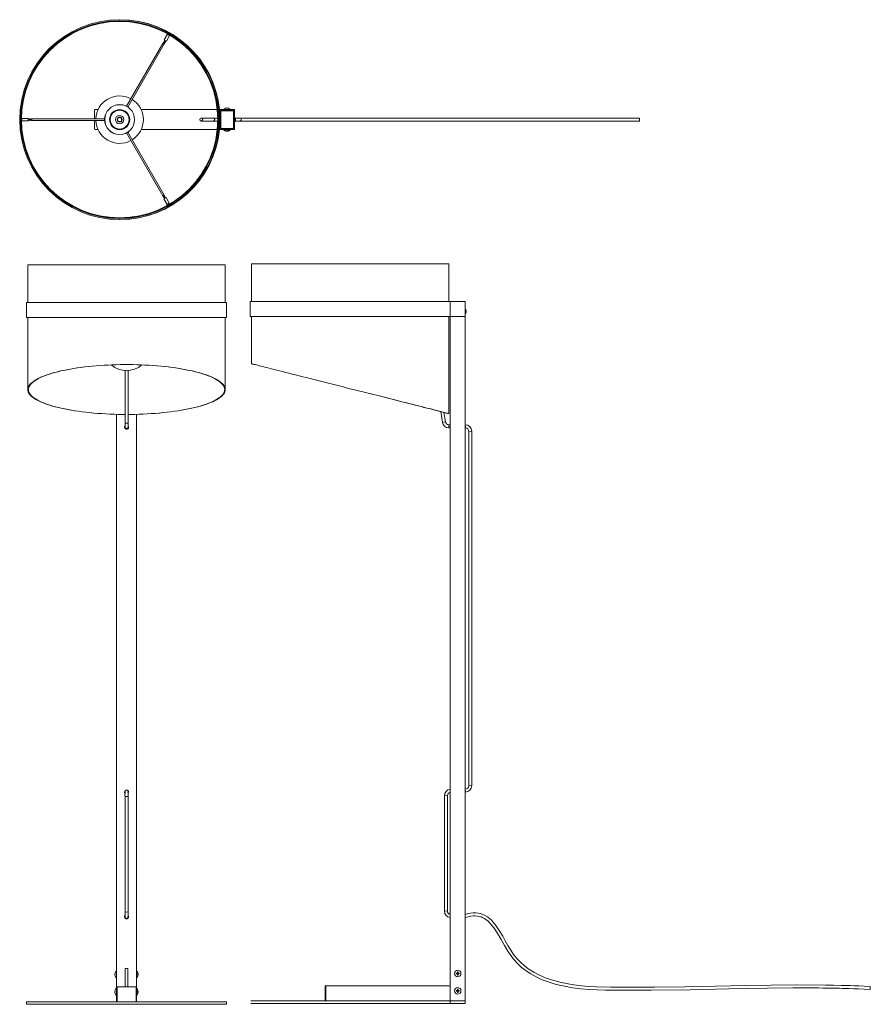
# Model space of a CAD drawing. Header units: millimetres. Extents: x -219 to 1483, y -1342 to 629.
import ezdxf

# ---------------------------------------------------------------- set-up
doc = ezdxf.new("R2010")
doc.units = ezdxf.units.MM

msp = doc.modelspace()

# ---------------------------------------------------------------- linework, layer by layer
at = {"color": 7, "linetype": 'Continuous', "lineweight": 15}
for p, q in [((76.7, 599.7), (70.2, 588.4)), ((74.5, 585.9), (81, 597.2)), ((81, 597.2), (76.7, 599.7)), ((77.9, 599.9), (77.5, 599.2)), ((78.5, 601.3), (78.4, 601.2)), ((78.4, 601.2), (81.4, 599.4)), ((78.6, 601), (78.4, 600.8)), ((80.1, 597.7), (80.5, 598.4)), ((81, 599.3), (81.2, 599.5)), ((81.4, 599.4), (81.5, 599.6)), ((67.3, 581.6), (-5.3, 455.7)), ((-2.7, 454.2), (70.1, 580.4)), ((67.7, 582.2), (67.7, 582.1)), ((68.1, 582.9), (68.1, 582.8)), ((68.5, 583.6), (68.4, 583.5)), ((68.9, 584.2), (68.8, 584.1)), ((69.3, 584.9), (69.2, 584.8)), ((69.7, 585.6), (69.6, 585.5)), ((70, 586.2), (70, 586.1)), ((74.5, 585.9), (70.2, 588.4)), ((70.4, 586.9), (70.4, 586.8)), ((70.5, 581), (70.5, 581.1)), ((70.8, 587.6), (70.7, 587.5)), ((70.8, 581.6), (70.9, 581.7)), ((71.2, 587.8), (71.3, 587.6)), ((71.2, 582.3), (71.3, 582.4)), ((71.6, 583), (71.7, 583.1)), ((72, 583.6), (72.1, 583.7)), ((72.4, 584.3), (72.4, 584.4)), ((72.8, 585), (72.8, 585.1)), ((73.2, 585.6), (73.2, 585.7)), ((73.5, 586.3), (73.6, 586.4)), ((-68, 449), (-69, 448)), ((-69, 448), (-69, 430.5)), ((-62.1, 449), (-68, 449)), ((176.5, 449), (24.1, 449)), ((178, 449), (177.5, 449)), ((180, 449), (211, 449)), ((181, 409), (181, 449)), ((211, 448.9), (181, 448.9)), ((181.1, 449), (181.1, 409)), ((182.9, 410.9), (182.9, 447.1)), ((182.9, 447.1), (183, 447)), ((182.9, 447.1), (209.1, 447.1)), ((183, 447), (183, 411)), ((209, 447), (183, 447)), ((208.7, 446.7), (183.3, 446.7)), ((183.3, 446.7), (183.3, 411.3)), ((189.5, 449.4), (189.5, 449)), ((189.5, 449.4), (202.5, 449.4)), ((192.9, 451.8), (192.8, 451.8)), ((195.4, 452.4), (195.4, 451.8)), ((196.6, 451.8), (196.6, 452.4)), ((199.2, 451.8), (199.1, 451.8)), ((202.5, 449), (202.5, 449.4)), ((208.7, 411.3), (208.7, 446.7)), ((209, 447), (209.1, 447.1)), ((209, 411), (209, 447)), ((209.1, 447.1), (209.1, 410.9)), ((210.9, 409), (210.9, 449)), ((211, 449), (211, 409)), ((-216.8, 430.7), (-217, 430.7)), ((-217, 427.2), (-216.8, 427.2)), ((-216.8, 427.2), (-216.8, 430.7)), ((-216.5, 430.5), (-216.8, 430.5)), ((-216.8, 427.5), (-216.5, 427.5)), ((-214.8, 430.5), (-215.5, 430.5)), ((-215.5, 427.5), (-214.8, 427.5)), ((-201.8, 431.5), (-214.8, 431.5)), ((-214.8, 426.5), (-214.8, 431.5)), ((-214.8, 426.5), (-201.8, 426.5)), ((-201.8, 426.5), (-201.8, 431.5)), ((-201.5, 430.5), (-201.6, 430.5)), ((-201.2, 427.5), (-201.1, 427.5)), ((-200.7, 430.5), (-200.8, 430.5)), ((-200.5, 427.5), (-200.3, 427.5)), ((-200, 430.5), (-200.1, 430.5)), ((-199.7, 427.5), (-199.6, 427.5)), ((-199.2, 430.5), (-199.3, 430.5)), ((-198.9, 427.5), (-198.8, 427.5)), ((-198.4, 430.5), (-198.5, 430.5)), ((-198.1, 427.5), (-198, 427.5)), ((-197.6, 430.5), (-197.8, 430.5)), ((-197.4, 427.5), (-197.3, 427.5)), ((-196.9, 430.5), (-197, 430.5)), ((-196.6, 427.5), (-196.5, 427.5)), ((-196.1, 430.5), (-196.2, 430.5)), ((-195.8, 427.5), (-195.7, 427.5)), ((-195.3, 430.5), (-195.5, 430.5)), ((-195.1, 427.5), (-195, 427.5)), ((-49, 430.5), (-194.7, 430.5)), ((-194.3, 427.5), (-49, 427.5)), ((-69, 427.5), (-69, 410)), ((177.4, 432), (144.1, 432)), ((144.1, 426), (177.4, 426)), ((178.5, 429), (177.5, 429)), ((177.5, 428.9), (178.5, 428.9)), ((178.1, 428.9), (178.1, 429)), ((178.8, 432), (178.2, 432)), ((178.4, 426), (178.9, 426)), ((181, 432), (180.8, 432)), ((180.8, 426), (181, 426)), ((209, 430.8), (208.7, 430.8)), ((208.7, 427.2), (209, 427.2)), ((211.3, 433.1), (211, 433.1)), ((211, 424.9), (211.3, 424.9)), ((211.3, 433.1), (211.3, 424.9)), ((1021.6, 432), (212.2, 432)), ((212.2, 426), (1021.6, 426)), ((212.8, 431), (212.8, 431)), ((213.1, 429.4), (212.8, 429.4)), ((212.8, 428.6), (213.1, 428.6)), ((212.8, 427), (212.8, 427)), ((1021.6, 426), (1021.6, 432)), ((-69, 410), (-68, 409)), ((-68, 409), (-62.1, 409)), ((-5.3, 402.3), (67.2, 276.7)), ((70, 277.8), (-2.7, 403.8)), ((24.1, 409), (176.5, 409)), ((177.5, 409), (178, 409)), ((211, 409), (180, 409)), ((181, 409.1), (211, 409.1)), ((182.9, 410.9), (183, 411)), ((209.1, 410.9), (182.9, 410.9)), ((183, 411), (209, 411)), ((183.3, 411.3), (208.7, 411.3)), ((189.5, 409), (189.5, 408.6)), ((202.5, 408.6), (189.5, 408.6)), ((192.8, 406.2), (192.9, 406.2)), ((195.4, 406.2), (195.4, 405.6)), ((196.6, 405.6), (196.6, 406.2)), ((199.1, 406.2), (199.2, 406.2)), ((202.5, 408.6), (202.5, 409)), ((209, 411), (209.1, 410.9)), ((67.5, 276.1), (67.6, 276)), ((67.8, 277.1), (68.1, 276.6)), ((70.4, 277.2), (70.3, 277.3)), ((70.8, 276.5), (70.7, 276.6)), ((71.2, 275.8), (71.1, 275.9)), ((67.9, 275.4), (68, 275.3)), ((68.3, 274.8), (68.4, 274.7)), ((68.7, 274.1), (68.8, 274)), ((69.1, 273.4), (69.1, 273.3)), ((69.5, 272.8), (69.5, 272.7)), ((69.6, 270.5), (73.9, 273)), ((69.6, 270.5), (76.1, 259.2)), ((69.9, 272.1), (69.9, 272)), ((70.2, 271.4), (70.3, 271.3)), ((70.8, 271.3), (70.7, 271.2)), ((71.5, 275.2), (71.5, 275.3)), ((71.9, 274.5), (71.9, 274.6)), ((72.3, 273.8), (72.3, 273.9)), ((72.7, 273.2), (72.6, 273.3)), ((73.1, 272.5), (73, 272.6)), ((80.4, 261.7), (73.9, 273)), ((76.1, 259.2), (80.4, 261.7)), ((77, 259.7), (77.9, 258.1)), ((81.4, 258.6), (78.4, 256.8)), ((78.4, 257.2), (78.6, 256.9)), ((78.4, 256.8), (78.5, 256.7)), ((80.5, 259.6), (79.6, 261.2)), ((81.2, 258.4), (81, 258.7)), ((81.5, 258.4), (81.4, 258.6)), ((-202.7, 138.6), (-202.7, 63.1)), ((-202.7, 138.6), (192.3, 138.6)), ((192.3, 63.1), (192.3, 138.6)), ((245, 140.4), (245, 64.9)), ((245, 140.4), (640, 140.4)), ((640, 140.4), (640, 64.9)), ((-205.2, 63.1), (-205.2, 33.1)), ((-205.2, 63.1), (194.8, 63.1)), ((194.8, 33.1), (194.8, 63.1)), ((242.5, 64.9), (242.5, 34.9)), ((242.5, 64.9), (642.5, 64.9)), ((642.5, 64.9), (642.5, -1340.1)), ((672.5, 64.8), (642.5, 64.8)), ((642.6, 64.9), (642.6, 34.9)), ((642.6, 64.9), (672.4, 64.9)), ((672.4, 34.9), (672.4, 64.9)), ((672.5, 64.8), (672.5, 35)), ((672.8, 48.9), (672.5, 48.9)), ((672.5, 40.8), (672.8, 40.8)), ((672.8, 48.9), (672.8, 40.8)), ((674.3, 46.8), (674.3, 46.8)), ((674.7, 45.3), (674.3, 45.3)), ((674.3, 44.4), (674.7, 44.4)), ((674.3, 42.9), (674.3, 42.9)), ((-205.2, 33.1), (194.8, 33.1)), ((-202.7, 33.1), (-202.7, -111.4)), ((192.3, -111.4), (192.3, 33.1)), ((242.5, 34.9), (672.5, 34.9)), ((245, 34.9), (245, -59.6)), ((640, 34.9), (640, -159.4)), ((642.5, 35), (672.5, 35)), ((672.5, 34.9), (672.5, -1340.1)), ((-8.2, -73), (-8.2, -178.2)), ((-2.2, -178.2), (-2.2, -73)), ((-202.7, -111.4), (-201.7, -111.4)), ((191.3, -111.4), (192.3, -111.4)), ((623.7, -155.5), (626.9, -177)), ((632.8, -175.9), (630, -157.1)), ((-25.2, -160.9), (-25.2, -1336.9)), ((14.8, -160.9), (14.8, -1336.9)), ((626.9, -177), (632.8, -175.9)), ((639, -159.4), (640, -159.4)), ((642.5, -182), (639.6, -182)), ((639.9, -188), (639.6, -182)), ((639.9, -188), (642.5, -188)), ((672.5, -182), (672.5, -182)), ((672.8, -188), (672.5, -182)), ((672.5, -188), (672.8, -188)), ((679.7, -195.1), (685.7, -194.8)), ((679.7, -195.1), (679.7, -904.5)), ((685.7, -904.2), (685.7, -194.8)), ((679.7, -904.5), (685.7, -904.2)), ((-8.2, -926.1), (-8.2, -1157)), ((-2.2, -1157), (-2.2, -926.1)), ((631.1, -924.5), (637.1, -924.2)), ((631.1, -924.5), (631.1, -1155.4)), ((637.1, -1155.1), (637.1, -924.2)), ((672.5, -911.3), (672.5, -911.3)), ((672.5, -911.3), (672.8, -917.3)), ((672.5, -917.3), (672.8, -917.3)), ((631.1, -1155.4), (637.1, -1155.1)), ((-8.2, -1164.3), (-8.2, -1167.1)), ((-8.2, -1167.4), (-8.2, -1169.5)), ((-2.2, -1167.1), (-2.2, -1164.3)), ((-2.2, -1169.4), (-2.2, -1167.4)), ((672.5, -1168.3), (673, -1168.3)), ((-28, -1278.7), (-28, -1278.7)), ((-25.2, -1275.4), (-25.6, -1275.4)), ((-25.6, -1288.4), (-25.6, -1275.4)), ((-7.7, -1270.4), (-7.7, -1306.9)), ((-2.7, -1270.4), (-7.7, -1270.4)), ((-2.7, -1306.9), (-2.7, -1270.4)), ((15.2, -1275.4), (14.8, -1275.4)), ((15.2, -1275.4), (15.2, -1288.4)), ((17.6, -1278.7), (17.6, -1278.7)), ((654.4, -1279.5), (657.2, -1279.8)), ((654.4, -1280.7), (657.2, -1280.5)), ((656.9, -1277), (657.2, -1279.8)), ((656.9, -1279.5), (657.2, -1279.8)), ((657.2, -1280.5), (656.9, -1280.8)), ((656.9, -1283.3), (657.2, -1280.5)), ((657.8, -1279.8), (657.2, -1279.8)), ((657.2, -1280.5), (657.2, -1279.8)), ((657.2, -1280.5), (657.8, -1280.5)), ((658.1, -1277), (657.8, -1279.8)), ((657.8, -1279.8), (658.2, -1279.5)), ((660.7, -1279.5), (657.8, -1279.8)), ((657.8, -1279.8), (657.8, -1280.5)), ((658.2, -1280.8), (657.8, -1280.5)), ((660.7, -1280.7), (657.8, -1280.5)), ((658.1, -1283.3), (657.8, -1280.5)), ((-28, -1281.3), (-28.6, -1281.2)), ((-28.6, -1282.5), (-28, -1282.5)), ((-28, -1285), (-28, -1285.1)), ((-25.6, -1288.4), (-25.2, -1288.4)), ((14.8, -1288.4), (15.2, -1288.4)), ((18.1, -1281.2), (17.6, -1281.3)), ((17.6, -1282.5), (18.1, -1282.5)), ((17.6, -1285.1), (17.6, -1285)), ((-28, -1316.3), (-28.6, -1316.2)), ((-28.6, -1317.5), (-28, -1317.5)), ((-28, -1313.7), (-28, -1313.7)), ((-28, -1320), (-28, -1320.1)), ((-25.2, -1310.4), (-25.6, -1310.4)), ((-25.6, -1323.4), (-25.6, -1310.4)), ((-25.2, -1306.9), (14.8, -1306.9)), ((-24.2, -1306.9), (-24.2, -1336.9)), ((13.8, -1336.9), (13.8, -1306.9)), ((15.2, -1310.4), (14.8, -1310.4)), ((15.2, -1310.4), (15.2, -1323.4)), ((17.6, -1313.7), (17.6, -1313.7)), ((18.1, -1316.2), (17.6, -1316.3)), ((17.6, -1317.5), (18.1, -1317.5)), ((17.6, -1320.1), (17.6, -1320)), ((392.5, -1305.1), (642.5, -1305.1)), ((392.5, -1335.1), (392.5, -1305.1)), ((393.5, -1305.1), (393.5, -1335.1)), ((654.4, -1314.5), (657.2, -1314.8)), ((654.4, -1315.7), (657.2, -1315.5)), ((656.9, -1312), (657.2, -1314.8)), ((656.9, -1314.5), (657.2, -1314.8)), ((657.2, -1315.5), (656.9, -1315.8)), ((656.9, -1318.3), (657.2, -1315.5)), ((657.2, -1315.5), (657.2, -1314.8)), ((657.8, -1314.8), (657.2, -1314.8)), ((657.2, -1315.5), (657.8, -1315.5)), ((658.1, -1312), (657.8, -1314.8)), ((660.7, -1314.5), (657.8, -1314.8)), ((657.8, -1314.8), (658.2, -1314.5)), ((657.8, -1314.8), (657.8, -1315.5)), ((658.2, -1315.8), (657.8, -1315.5)), ((660.7, -1315.7), (657.8, -1315.5)), ((658.1, -1318.3), (657.8, -1315.5)), ((1483.1, -1312.1), (1483.1, -1306.1)), ((-205.2, -1336.9), (-205.2, -1341.9)), ((-205.2, -1336.9), (194.8, -1336.9)), ((-25.6, -1323.4), (-25.2, -1323.4)), ((14.8, -1323.4), (15.2, -1323.4)), ((194.8, -1341.9), (194.8, -1336.9)), ((243.5, -1335.1), (672.5, -1335.1)), ((243.5, -1340.1), (672.5, -1340.1)), ((-205.2, -1341.9), (194.8, -1341.9))]:
    msp.add_line(p, q, dxfattribs=at)
at = {"color": 7, "linetype": 'Continuous', "lineweight": 15, "flags": 128}
for points in [[(70.1, 580.4), (70, 580.4), (69.7, 580.5), (69.3, 580.7), (68.7, 581), (68.2, 581.2), (67.8, 581.4), (67.5, 581.5), (67.3, 581.6)], [(67.9, 581.6), (67.6, 581.6), (67.4, 581.6)], [(68.3, 582.3), (68, 582.2), (67.7, 582.2)], [(70.5, 581.1), (70.4, 581.1), (70.1, 581.2), (69.6, 581.4), (69.1, 581.6), (68.6, 581.9), (68.2, 582.1), (67.9, 582.2), (67.7, 582.2)], [(67.7, 582.1), (67.8, 581.8), (67.8, 581.6)], [(67.7, 582.1), (67.7, 582.1), (67.8, 582.1), (68.1, 582), (68.5, 581.8), (69.1, 581.5), (69.6, 581.3), (70, 581.1), (70.3, 581), (70.5, 581)], [(68.6, 582.9), (68.4, 582.9), (68.1, 582.9)], [(70.9, 581.7), (70.8, 581.7), (70.5, 581.9), (70, 582.1), (69.5, 582.3), (69, 582.6), (68.5, 582.8), (68.2, 582.9), (68.1, 582.9)], [(68.1, 582.8), (68.1, 582.5), (68.2, 582.3)], [(68.1, 582.8), (68.1, 582.8), (68.2, 582.8), (68.5, 582.7), (68.9, 582.5), (69.5, 582.2), (70, 582), (70.4, 581.8), (70.7, 581.6), (70.8, 581.6)], [(68.5, 583.4), (68.4, 583.5), (68.6, 583.4), (68.9, 583.3), (69.3, 583.1), (69.8, 582.9), (70.4, 582.6), (70.8, 582.4), (71.1, 582.3), (71.2, 582.3)], [(68.4, 583.4), (68.5, 583.2), (68.6, 582.9)], [(69, 583.6), (68.8, 583.6), (68.5, 583.6)], [(71.3, 582.4), (71.2, 582.4), (70.9, 582.5), (70.4, 582.7), (69.9, 583), (69.4, 583.2), (68.9, 583.4), (68.6, 583.5), (68.5, 583.6)], [(68.8, 584.1), (68.9, 583.8), (69, 583.6)], [(68.8, 584.1), (68.8, 584.1), (68.9, 584.1), (69.3, 584), (69.7, 583.8), (70.2, 583.5), (70.7, 583.3), (71.2, 583.1), (71.5, 583), (71.6, 583)], [(69.4, 584.3), (69.2, 584.2), (68.9, 584.2)], [(71.7, 583.1), (71.6, 583.1), (71.2, 583.2), (70.8, 583.4), (70.3, 583.6), (69.8, 583.9), (69.3, 584.1), (69, 584.2), (68.9, 584.2)], [(69.2, 584.8), (69.3, 584.5), (69.4, 584.3)], [(69.2, 584.8), (69.2, 584.8), (69.3, 584.8), (69.6, 584.7), (70.1, 584.5), (70.6, 584.2), (71.1, 584), (71.6, 583.8), (71.9, 583.6), (72, 583.6)], [(69.8, 584.9), (69.5, 584.9), (69.3, 584.9)], [(72.1, 583.7), (71.9, 583.7), (71.6, 583.9), (71.2, 584.1), (70.7, 584.3), (70.1, 584.6), (69.7, 584.8), (69.4, 584.9), (69.3, 584.9)], [(69.6, 585.4), (69.6, 585.5), (69.7, 585.4), (70, 585.3), (70.5, 585.1), (71, 584.9), (71.5, 584.6), (72, 584.4), (72.3, 584.3), (72.4, 584.3)], [(69.6, 585.4), (69.7, 585.2), (69.8, 584.9)], [(70.2, 585.6), (69.9, 585.6), (69.7, 585.6)], [(72.4, 584.4), (72.3, 584.4), (72, 584.5), (71.6, 584.7), (71, 585), (70.5, 585.2), (70.1, 585.4), (69.8, 585.5), (69.7, 585.6)], [(69.9, 580.8), (70.2, 580.9), (70.4, 581)], [(70, 580.5), (69.9, 580.7), (69.9, 580.8)], [(72.8, 585.1), (72.7, 585.1), (72.4, 585.2), (72, 585.4), (71.4, 585.6), (70.9, 585.9), (70.5, 586.1), (70.2, 586.2), (70, 586.2)], [(70, 586.1), (70.1, 585.8), (70.1, 585.6)], [(70, 586.1), (70, 586.1), (70.1, 586.1), (70.4, 586), (70.9, 585.8), (71.4, 585.5), (71.9, 585.3), (72.3, 585.1), (72.6, 585), (72.8, 585)], [(70.6, 586.3), (70.3, 586.2), (70.1, 586.2)], [(70.3, 581.5), (70.6, 581.6), (70.8, 581.6)], [(70.4, 581.2), (70.3, 581.4), (70.3, 581.5)], [(71, 586.9), (70.7, 586.9), (70.4, 586.9)], [(73.2, 585.7), (73.1, 585.7), (72.8, 585.9), (72.3, 586.1), (71.8, 586.3), (71.3, 586.5), (70.9, 586.8), (70.5, 586.9), (70.4, 586.9)], [(70.4, 586.8), (70.5, 586.5), (70.5, 586.3)], [(70.4, 586.8), (70.4, 586.8), (70.5, 586.8), (70.8, 586.7), (71.2, 586.5), (71.8, 586.2), (72.3, 586), (72.7, 585.8), (73, 585.6), (73.2, 585.6)], [(70.7, 587.4), (70.8, 587.2), (70.9, 586.9)], [(70.7, 582.2), (70.9, 582.2), (71.2, 582.3)], [(70.8, 581.8), (70.7, 582.1), (70.7, 582.2)], [(71.3, 587.6), (71.1, 587.6), (70.8, 587.6)], [(73.6, 586.4), (73.5, 586.4), (73.2, 586.5), (72.7, 586.7), (72.2, 587), (71.7, 587.2), (71.2, 587.4), (70.9, 587.5), (70.8, 587.6)], [(70.8, 587.4), (70.7, 587.5), (70.9, 587.4), (71.2, 587.3), (71.6, 587.1), (72.1, 586.9), (72.7, 586.6), (73.1, 586.4), (73.4, 586.3), (73.5, 586.3)], [(71, 582.8), (71.3, 582.9), (71.6, 583)], [(71.2, 582.5), (71.1, 582.7), (71, 582.8)], [(71.4, 583.5), (71.7, 583.6), (72, 583.6)], [(71.6, 583.2), (71.5, 583.4), (71.4, 583.5)], [(71.8, 584.2), (72.1, 584.2), (72.4, 584.3)], [(72, 583.8), (71.9, 584.1), (71.8, 584.2)], [(72.2, 584.8), (72.5, 584.9), (72.8, 584.9)], [(72.3, 584.5), (72.2, 584.7), (72.2, 584.8)], [(72.6, 585.5), (72.9, 585.6), (73.1, 585.6)], [(72.7, 585.2), (72.6, 585.4), (72.6, 585.5)], [(73, 586.2), (73.2, 586.2), (73.5, 586.3)], [(73.1, 585.8), (73, 586.1), (73, 586.2)], [(-201.9, 427.5), (-201.7, 427.7), (-201.5, 427.9)], [(-201.7, 430.4), (-201.8, 430.2), (-201.8, 430.1)], [(-201.6, 430.5), (-201.6, 430.4), (-201.5, 430.1), (-201.5, 429.6), (-201.4, 429), (-201.4, 428.4), (-201.3, 427.9), (-201.3, 427.6), (-201.2, 427.5)], [(-201.1, 430.1), (-201.3, 430.3), (-201.5, 430.5)], [(-201.1, 427.5), (-201.1, 427.5), (-201.2, 427.6), (-201.2, 427.9), (-201.3, 428.4), (-201.3, 429), (-201.4, 429.6), (-201.4, 430.1), (-201.4, 430.4), (-201.5, 430.5)], [(-201.5, 427.9), (-201.4, 427.7), (-201.2, 427.5)], [(-201.1, 427.5), (-200.9, 427.7), (-200.7, 427.9)], [(-200.8, 430.5), (-200.8, 430.4), (-200.7, 430.1), (-200.7, 429.6), (-200.6, 429), (-200.6, 428.4), (-200.6, 427.9), (-200.5, 427.6), (-200.5, 427.5)], [(-200.8, 427.9), (-200.6, 427.7), (-200.5, 427.5)], [(-200.3, 430.1), (-200.5, 430.3), (-200.7, 430.5)], [(-200.3, 427.5), (-200.3, 427.5), (-200.4, 427.6), (-200.4, 427.9), (-200.5, 428.4), (-200.5, 429), (-200.6, 429.6), (-200.6, 430.1), (-200.7, 430.4), (-200.7, 430.5)], [(-200.3, 427.5), (-200.1, 427.7), (-200, 427.9)], [(-200.1, 430.5), (-200, 430.4), (-200, 430.1), (-199.9, 429.6), (-199.9, 429), (-199.8, 428.4), (-199.8, 427.9), (-199.7, 427.6), (-199.7, 427.5)], [(-199.6, 427.5), (-199.6, 427.5), (-199.6, 427.6), (-199.7, 427.9), (-199.7, 428.4), (-199.8, 429), (-199.8, 429.6), (-199.9, 430.1), (-199.9, 430.4), (-200, 430.5)], [(-200, 427.9), (-199.8, 427.7), (-199.7, 427.5)], [(-199.6, 430.1), (-199.8, 430.3), (-199.9, 430.5)], [(-199.6, 427.5), (-199.4, 427.7), (-199.2, 427.9)], [(-199.3, 430.5), (-199.3, 430.4), (-199.2, 430.1), (-199.2, 429.6), (-199.1, 429), (-199.1, 428.4), (-199, 427.9), (-199, 427.6), (-198.9, 427.5)], [(-198.8, 430.1), (-199, 430.3), (-199.2, 430.5)], [(-198.8, 427.5), (-198.8, 427.5), (-198.9, 427.6), (-198.9, 427.9), (-198.9, 428.4), (-199, 429), (-199, 429.6), (-199.1, 430.1), (-199.1, 430.4), (-199.2, 430.5)], [(-199.2, 427.9), (-199.1, 427.7), (-198.9, 427.5)], [(-198.8, 427.5), (-198.6, 427.7), (-198.4, 427.9)], [(-198.5, 430.5), (-198.5, 430.4), (-198.4, 430.1), (-198.4, 429.6), (-198.3, 429), (-198.3, 428.4), (-198.2, 427.9), (-198.2, 427.6), (-198.1, 427.5)], [(-198, 430.1), (-198.2, 430.3), (-198.4, 430.5)], [(-198, 427.5), (-198, 427.5), (-198.1, 427.6), (-198.1, 427.9), (-198.2, 428.4), (-198.2, 429), (-198.3, 429.6), (-198.3, 430.1), (-198.4, 430.4), (-198.4, 430.5)], [(-198.4, 427.9), (-198.3, 427.7), (-198.2, 427.5)], [(-198, 427.5), (-197.8, 427.7), (-197.7, 427.9)], [(-197.8, 430.5), (-197.7, 430.4), (-197.7, 430.1), (-197.6, 429.6), (-197.6, 429), (-197.5, 428.4), (-197.5, 427.9), (-197.4, 427.6), (-197.4, 427.5)], [(-197.7, 427.9), (-197.5, 427.7), (-197.4, 427.5)], [(-197.3, 430.1), (-197.4, 430.3), (-197.6, 430.5)], [(-197.3, 427.5), (-197.3, 427.5), (-197.3, 427.6), (-197.4, 427.9), (-197.4, 428.4), (-197.5, 429), (-197.5, 429.6), (-197.6, 430.1), (-197.6, 430.4), (-197.6, 430.5)], [(-197.3, 427.5), (-197.1, 427.7), (-196.9, 427.9)], [(-197, 430.5), (-196.9, 430.4), (-196.9, 430.1), (-196.8, 429.6), (-196.8, 429), (-196.8, 428.4), (-196.7, 427.9), (-196.7, 427.6), (-196.6, 427.5)], [(-196.5, 430.1), (-196.7, 430.3), (-196.9, 430.5)], [(-196.5, 427.5), (-196.5, 427.5), (-196.5, 427.6), (-196.6, 427.9), (-196.6, 428.4), (-196.7, 429), (-196.7, 429.6), (-196.8, 430.1), (-196.8, 430.4), (-196.9, 430.5)], [(-196.9, 427.9), (-196.8, 427.7), (-196.6, 427.5)], [(-196.5, 427.5), (-196.3, 427.7), (-196.1, 427.9)], [(-196.2, 430.5), (-196.2, 430.4), (-196.1, 430.1), (-196.1, 429.6), (-196, 429), (-196, 428.4), (-195.9, 427.9), (-195.9, 427.6), (-195.8, 427.5)], [(-195.7, 430.1), (-195.9, 430.3), (-196.1, 430.5)], [(-195.7, 427.5), (-195.7, 427.5), (-195.8, 427.6), (-195.8, 427.9), (-195.9, 428.4), (-195.9, 429), (-196, 429.6), (-196, 430.1), (-196.1, 430.4), (-196.1, 430.5)], [(-196.1, 427.9), (-196, 427.7), (-195.9, 427.5)], [(-195.7, 427.5), (-195.5, 427.7), (-195.4, 427.9)], [(-195.5, 430.5), (-195.4, 430.4), (-195.4, 430.1), (-195.3, 429.6), (-195.3, 429), (-195.2, 428.4), (-195.2, 427.9), (-195.1, 427.6), (-195.1, 427.5)], [(-195.4, 427.9), (-195.2, 427.7), (-195.1, 427.5)], [(-194.9, 430.1), (-195.1, 430.3), (-195.3, 430.5)], [(-194.9, 427.5), (-195, 427.5), (-195, 427.6), (-195.1, 427.9), (-195.1, 428.4), (-195.1, 429), (-195.2, 429.6), (-195.2, 430.1), (-195.3, 430.4), (-195.3, 430.5)], [(-194.9, 427.5), (-194.8, 427.7), (-194.6, 427.9)], [(-194.7, 430.5), (-194.6, 430.4), (-194.6, 430.1), (-194.5, 429.6), (-194.5, 429), (-194.4, 428.4), (-194.4, 427.9), (-194.3, 427.6), (-194.3, 427.5)], [(-194.6, 427.9), (-194.5, 427.7), (-194.3, 427.5)], [(219.8, 426.3), (220.1, 426.2), (221.2, 426)], [(67.2, 276.7), (67.5, 276.6), (67.7, 276.6)], [(67.7, 276.6), (67.6, 276.4), (67.5, 276.1)], [(67.6, 276), (67.6, 276), (67.8, 276.2), (68.2, 276.5), (68.6, 276.8), (69.1, 277.1), (69.5, 277.4), (69.9, 277.7), (70, 277.8), (70, 277.8)], [(67.6, 276), (67.9, 276), (68.1, 276)], [(68.1, 276), (68, 275.7), (67.9, 275.4)], [(70.3, 277.2), (70.3, 277.2), (70.2, 277.1), (69.9, 276.9), (69.4, 276.6), (68.9, 276.2), (68.5, 275.9), (68.1, 275.6), (68, 275.5), (68, 275.4)], [(68, 275.3), (68, 275.4), (68.2, 275.5), (68.6, 275.8), (69, 276.1), (69.5, 276.5), (69.9, 276.8), (70.2, 277), (70.4, 277.1), (70.4, 277.1)], [(70.7, 276.6), (70.7, 276.6), (70.6, 276.4), (70.3, 276.2), (69.8, 275.9), (69.3, 275.6), (68.9, 275.2), (68.5, 275), (68.3, 274.8), (68.3, 274.8)], [(68.4, 274.7), (68.4, 274.7), (68.6, 274.9), (68.9, 275.1), (69.4, 275.5), (69.9, 275.8), (70.3, 276.1), (70.6, 276.3), (70.8, 276.5), (70.8, 276.5)], [(69.8, 277.4), (69.9, 277.6), (70, 277.8)], [(70.3, 277.3), (70, 277.3), (69.8, 277.4)], [(70.2, 276.7), (70.3, 276.9), (70.4, 277.1)], [(70.7, 276.6), (70.4, 276.7), (70.2, 276.7)], [(70.5, 276), (70.7, 276.2), (70.8, 276.5)], [(71.1, 275.9), (70.8, 276), (70.6, 276)], [(68, 275.3), (68.3, 275.3), (68.5, 275.3)], [(68.5, 275.3), (68.4, 275), (68.3, 274.8)], [(68.4, 274.7), (68.6, 274.6), (68.9, 274.6)], [(71.1, 275.9), (71.1, 275.9), (71, 275.8), (70.6, 275.5), (70.2, 275.2), (69.7, 274.9), (69.3, 274.6), (68.9, 274.3), (68.7, 274.1), (68.7, 274.1)], [(68.9, 274.6), (68.8, 274.4), (68.7, 274.1)], [(68.8, 274), (68.8, 274), (69, 274.2), (69.3, 274.5), (69.8, 274.8), (70.3, 275.1), (70.7, 275.4), (71, 275.7), (71.2, 275.8), (71.1, 275.8)], [(68.8, 274), (69, 274), (69.3, 274)], [(71.5, 275.2), (71.5, 275.2), (71.3, 275.1), (71, 274.9), (70.6, 274.6), (70.1, 274.2), (69.7, 273.9), (69.3, 273.6), (69.1, 273.5), (69.1, 273.4)], [(69.3, 274), (69.2, 273.7), (69.1, 273.4)], [(69.2, 273.3), (69.2, 273.4), (69.4, 273.5), (69.7, 273.8), (70.2, 274.1), (70.6, 274.5), (71.1, 274.8), (71.4, 275), (71.5, 275.1), (71.5, 275.1)], [(69.2, 273.3), (69.4, 273.3), (69.6, 273.3)], [(71.8, 274.6), (71.9, 274.6), (71.7, 274.4), (71.4, 274.2), (71, 273.9), (70.5, 273.6), (70, 273.2), (69.7, 273), (69.5, 272.8), (69.5, 272.8)], [(69.5, 272.7), (69.5, 272.7), (69.7, 272.9), (70.1, 273.1), (70.5, 273.5), (71, 273.8), (71.5, 274.1), (71.8, 274.3), (71.9, 274.5), (71.9, 274.5)], [(69.6, 273.3), (69.6, 273), (69.5, 272.8)], [(69.5, 272.7), (69.8, 272.6), (70, 272.6)], [(72.2, 273.9), (72.3, 273.9), (72.1, 273.8), (71.8, 273.5), (71.4, 273.2), (70.9, 272.9), (70.4, 272.6), (70.1, 272.3), (69.9, 272.1), (69.9, 272.1)], [(69.9, 272), (69.9, 272), (70.1, 272.2), (70.5, 272.5), (70.9, 272.8), (71.4, 273.1), (71.8, 273.4), (72.2, 273.7), (72.3, 273.8), (72.3, 273.8)], [(70, 272.7), (69.9, 272.4), (69.9, 272.1)], [(69.9, 272), (70.2, 272), (70.4, 272)], [(70.4, 272), (70.3, 271.7), (70.2, 271.4)], [(72.6, 273.2), (72.6, 273.2), (72.5, 273.1), (72.2, 272.9), (71.7, 272.6), (71.3, 272.2), (70.8, 271.9), (70.5, 271.6), (70.3, 271.5), (70.3, 271.4)], [(70.3, 271.3), (70.3, 271.4), (70.5, 271.5), (70.9, 271.8), (71.3, 272.1), (71.8, 272.5), (72.2, 272.8), (72.5, 273), (72.7, 273.1), (72.7, 273.2)], [(70.3, 271.3), (70.6, 271.3), (70.8, 271.3)], [(70.9, 275.4), (71, 275.6), (71.2, 275.8)], [(71.5, 275.3), (71.2, 275.3), (70.9, 275.4)], [(71.3, 274.7), (71.4, 274.9), (71.5, 275.1)], [(71.9, 274.6), (71.6, 274.7), (71.3, 274.7)], [(71.7, 274), (71.8, 274.2), (71.9, 274.5)], [(72.2, 273.9), (72, 274), (71.7, 274)], [(72.1, 273.4), (72.2, 273.6), (72.3, 273.8)], [(72.6, 273.3), (72.4, 273.3), (72.1, 273.4)], [(72.5, 272.7), (72.6, 272.9), (72.7, 273.1)], [(73, 272.6), (72.7, 272.7), (72.5, 272.7)], [(73, 272.6), (73, 272.6), (72.9, 272.4), (72.6, 272.2)], [(192.3, -111.4), (192.1, -109.3), (191.6, -107.2), (190.7, -105.1), (189.5, -103.1), (188, -101), (186.1, -99), (183.8, -96.9), (181.3, -95), (178.4, -93), (175.2, -91.1), (171.7, -89.2), (167.8, -87.3), (163.7, -85.5), (159.3, -83.7), (154.6, -82), (149.6, -80.3), (144.3, -78.7), (138.8, -77.2), (133, -75.7), (126.9, -74.2), (120.7, -72.9), (114.2, -71.6), (107.5, -70.3), (100.6, -69.2), (93.5, -68.1), (86.3, -67.1), (78.9, -66.2), (71.3, -65.3), (63.6, -64.5), (55.8, -63.8), (47.9, -63.2), (39.9, -62.7), (31.8, -62.3), (23.6, -61.9), (15.4, -61.7), (7.2, -61.5), (-1.1, -61.4), (-9.4, -61.4), (-17.6, -61.5), (-25.9, -61.7), (-34.1, -61.9), (-42.2, -62.3), (-50.3, -62.7), (-58.3, -63.2), (-66.3, -63.8), (-74.1, -64.5), (-81.8, -65.3), (-89.3, -66.2), (-96.7, -67.1), (-104, -68.1), (-111, -69.2), (-117.9, -70.3), (-124.6, -71.6), (-131.1, -72.9), (-137.4, -74.2), (-143.4, -75.7), (-149.2, -77.2), (-154.7, -78.7), (-160, -80.3), (-165, -82), (-169.7, -83.7), (-174.2, -85.5), (-178.3, -87.3), (-182.1, -89.2), (-185.6, -91.1), (-188.9, -93), (-191.7, -95), (-194.3, -96.9), (-196.5, -99), (-198.4, -101), (-200, -103.1), (-201.2, -105.1), (-202, -107.2), (-202.5, -109.3), (-202.7, -111.4)], [(191.3, -111.4), (191.1, -109.3), (190.6, -107.2), (189.7, -105.1), (188.5, -103.1), (187, -101), (185.1, -99), (182.9, -96.9), (180.3, -95), (177.5, -93), (174.3, -91.1), (170.8, -89.2), (167, -87.3), (162.9, -85.5), (158.4, -83.7), (153.8, -82), (148.8, -80.3), (143.5, -78.7), (138, -77.2), (132.3, -75.7), (126.3, -74.2), (120, -72.9), (113.6, -71.6), (106.9, -70.3), (100.1, -69.2), (93, -68.1), (85.8, -67.1), (78.4, -66.2), (70.9, -65.3), (63.3, -64.5), (55.5, -63.8), (47.6, -63.2), (39.7, -62.7), (31.6, -62.3), (23.5, -61.9), (15.3, -61.7), (7.1, -61.5), (-1.1, -61.4), (-9.3, -61.4), (-17.6, -61.5), (-25.8, -61.7), (-33.9, -61.9), (-42, -62.3), (-50.1, -62.7), (-58.1, -63.2), (-65.9, -63.8), (-73.7, -64.5), (-81.4, -65.3), (-88.9, -66.2), (-96.3, -67.1), (-103.5, -68.1), (-110.5, -69.2), (-117.4, -70.3), (-124, -71.6), (-130.5, -72.9), (-136.7, -74.2), (-142.7, -75.7), (-148.5, -77.2), (-154, -78.7), (-159.2, -80.3), (-164.2, -82), (-168.9, -83.7), (-173.3, -85.5), (-177.4, -87.3), (-181.2, -89.2), (-184.7, -91.1), (-187.9, -93), (-190.8, -95), (-193.3, -96.9), (-195.5, -99), (-197.4, -101), (-199, -103.1), (-200.2, -105.1), (-201, -107.2), (-201.5, -109.3), (-201.7, -111.4)], [(442.5, -109.6), (434.2, -107.6), (426, -105.5), (417.8, -103.4), (409.6, -101.3), (401.4, -99.3), (393.4, -97.2), (385.4, -95.2), (377.6, -93.2), (369.8, -91.2), (362.2, -89.3), (354.7, -87.4), (347.4, -85.6), (340.2, -83.7), (333.2, -82), (326.4, -80.3), (319.8, -78.6), (313.5, -77), (307.3, -75.4), (301.4, -73.9), (295.7, -72.5), (290.3, -71.1), (285.2, -69.8), (280.3, -68.6), (275.8, -67.4), (271.5, -66.3), (267.5, -65.3), (263.8, -64.4), (260.4, -63.6), (257.4, -62.8), (254.7, -62.1), (252.3, -61.5), (250.2, -61), (248.5, -60.5), (247.1, -60.2), (246.1, -59.9), (245.4, -59.7), (245.1, -59.7), (245.1, -59.7), (245.4, -59.7), (246.1, -59.9), (247.1, -60.2), (248.5, -60.5), (250.2, -61), (252.3, -61.5), (254.7, -62.1), (257.4, -62.8), (260.4, -63.6), (263.8, -64.4), (267.5, -65.3), (271.5, -66.3), (275.8, -67.4), (280.3, -68.6), (285.2, -69.8), (290.3, -71.1), (295.7, -72.5), (301.4, -73.9), (307.3, -75.4), (313.5, -77), (319.8, -78.6), (326.4, -80.3), (333.2, -82), (340.2, -83.7), (347.4, -85.6), (354.7, -87.4), (362.2, -89.3), (369.8, -91.2), (377.6, -93.2), (385.4, -95.2), (393.4, -97.2), (401.4, -99.3), (409.6, -101.3), (417.8, -103.4), (426, -105.5), (434.2, -107.6), (442.5, -109.6)], [(-202.7, -111.4), (-202.5, -113.5), (-202, -115.6), (-201.1, -117.7), (-199.9, -119.8), (-198.3, -121.9), (-196.4, -123.9), (-194.1, -126), (-191.4, -128), (-188.5, -129.9), (-185.2, -131.9), (-181.6, -133.8), (-177.6, -135.7), (-173.4, -137.5), (-168.9, -139.2), (-164, -141), (-158.9, -142.6), (-153.5, -144.3), (-147.8, -145.8), (-141.9, -147.3), (-135.7, -148.7), (-129.3, -150.1), (-122.7, -151.4), (-115.8, -152.6), (-108.8, -153.8), (-101.6, -154.8), (-94.2, -155.8), (-86.6, -156.7), (-78.9, -157.5), (-71.1, -158.3), (-63.1, -159), (-55, -159.5), (-46.9, -160), (-38.6, -160.4), (-30.4, -160.7), (-22, -161), (-13.7, -161.1), (-8.2, -161.1)], [(-201.7, -111.4), (-201.5, -113.5), (-201, -115.6), (-200.1, -117.7), (-198.9, -119.8), (-197.3, -121.9), (-195.4, -123.9), (-193.1, -126), (-190.5, -128), (-187.6, -129.9), (-184.3, -131.9), (-180.7, -133.8), (-176.8, -135.7), (-172.6, -137.5), (-168, -139.2), (-163.2, -141), (-158.1, -142.6), (-152.7, -144.3), (-147.1, -145.8), (-141.2, -147.3), (-135.1, -148.7), (-128.7, -150.1), (-122.1, -151.4), (-115.3, -152.6), (-108.3, -153.8), (-101.1, -154.8), (-93.7, -155.8), (-86.2, -156.7), (-78.5, -157.5), (-70.7, -158.3), (-62.8, -159), (-54.8, -159.5), (-46.7, -160), (-38.5, -160.4), (-30.2, -160.7), (-21.9, -161), (-13.6, -161.1), (-8.2, -161.1)], [(-2.2, -161.1), (3.2, -161.1), (11.6, -161), (19.9, -160.7), (28.2, -160.4), (36.4, -160), (44.6, -159.5), (52.7, -159), (60.6, -158.3), (68.5, -157.5), (76.2, -156.7), (83.7, -155.8), (91.1, -154.8), (98.4, -153.8), (105.4, -152.6), (112.2, -151.4), (118.9, -150.1), (125.3, -148.7), (131.5, -147.3), (137.4, -145.8), (143.1, -144.3), (148.5, -142.6), (153.6, -141), (158.4, -139.2), (163, -137.5), (167.2, -135.7), (171.1, -133.8), (174.8, -131.9), (178, -129.9), (181, -128), (183.6, -126), (185.9, -123.9), (187.8, -121.9), (189.4, -119.8), (190.7, -117.7), (191.6, -115.6), (192.1, -113.5), (192.3, -111.4)], [(-2.2, -161.1), (3.2, -161.1), (11.5, -161), (19.8, -160.7), (28, -160.4), (36.2, -160), (44.3, -159.5), (52.4, -159), (60.3, -158.3), (68.1, -157.5), (75.8, -156.7), (83.3, -155.8), (90.6, -154.8), (97.8, -153.8), (104.8, -152.6), (111.6, -151.4), (118.2, -150.1), (124.6, -148.7), (130.8, -147.3), (136.7, -145.8), (142.3, -144.3), (147.7, -142.6), (152.8, -141), (157.6, -139.2), (162.1, -137.5), (166.3, -135.7), (170.2, -133.8), (173.8, -131.9), (177.1, -129.9), (180.1, -128), (182.7, -126), (184.9, -123.9), (186.9, -121.9), (188.5, -119.8), (189.7, -117.7), (190.6, -115.6), (191.1, -113.5), (191.3, -111.4)], [(640, -159.4), (639.8, -159.4), (639.3, -159.2), (638.4, -159), (637.2, -158.7), (635.6, -158.3), (633.6, -157.8), (631.3, -157.2), (628.7, -156.6), (625.8, -155.8), (622.5, -155), (618.8, -154.1), (614.9, -153.1), (610.7, -152), (606.1, -150.9), (601.3, -149.6), (596.2, -148.3), (590.8, -147), (585.1, -145.6), (579.2, -144.1), (573, -142.5), (566.6, -140.9), (559.9, -139.2), (553.1, -137.5), (546, -135.7), (538.8, -133.9), (531.4, -132), (523.9, -130.1), (516.1, -128.2), (508.3, -126.2), (500.3, -124.2), (492.3, -122.2), (484.1, -120.1), (475.9, -118.1), (467.6, -116), (459.3, -113.9), (450.9, -111.8), (442.5, -109.6)], [(639, -159.4), (638.8, -159.4), (638.3, -159.2), (637.4, -159), (636.2, -158.7), (634.6, -158.3), (632.7, -157.8), (630.4, -157.2), (627.8, -156.6), (624.8, -155.8), (621.6, -155), (618, -154.1), (614, -153.1), (609.8, -152), (605.3, -150.9), (600.5, -149.6), (595.4, -148.3), (590, -147), (584.4, -145.6), (578.5, -144.1), (572.3, -142.5), (565.9, -140.9), (559.3, -139.2), (552.5, -137.5), (545.5, -135.7), (538.3, -133.9), (531, -132), (523.4, -130.1), (515.8, -128.2), (508, -126.2), (500, -124.2), (492, -122.2), (483.9, -120.1), (475.7, -118.1), (467.5, -116), (459.2, -113.9), (450.9, -111.8), (442.5, -109.6)], [(442.5, -109.6), (450.9, -111.8), (459.2, -113.9), (467.5, -116), (475.7, -118.1), (483.9, -120.1), (492, -122.2), (500, -124.2), (508, -126.2), (515.8, -128.2), (523.4, -130.1), (531, -132), (538.3, -133.9), (545.5, -135.7), (552.5, -137.5), (559.3, -139.2), (565.9, -140.9), (572.3, -142.5), (578.5, -144.1), (584.4, -145.6), (590, -147), (595.4, -148.3), (600.5, -149.6), (605.3, -150.9), (609.8, -152), (614, -153.1), (618, -154.1), (621.6, -155), (623.8, -155.5)], [(630.1, -157.1), (630.4, -157.2), (632.7, -157.8), (634.6, -158.3), (636.2, -158.7), (637.4, -159), (638.3, -159.2), (638.8, -159.4), (639, -159.4)], [(-8.2, -178.2), (-8.2, -181.5), (-8.2, -184), (-8.2, -185.7), (-8.2, -186.7), (-8, -187.5), (-7.9, -187.8), (-7.7, -188.2), (-7.4, -188.7), (-6.9, -189.1), (-6.3, -189.4), (-5.6, -189.5), (-4.9, -189.5), (-4.2, -189.4), (-3.6, -189.1), (-3.2, -188.8), (-2.9, -188.5), (-2.7, -188.2), (-2.6, -188.1), (-2.6, -187.9), (-2.4, -187.6), (-2.3, -186.6), (-2.2, -185), (-2.2, -183.8), (-2.2, -182.2), (-2.2, -180.3), (-2.2, -178.2)], [(-8.2, -178.2), (-8, -178.4), (-7.5, -178.6), (-6.7, -178.7), (-5.7, -178.8), (-4.7, -178.8), (-3.7, -178.7), (-2.9, -178.6), (-2.4, -178.4), (-2.2, -178.2)], [(-8.2, -914.3), (-8.2, -914.7), (-8.1, -914.8)], [(-2.2, -916.1), (-2.4, -917.1), (-2.5, -917.2)], [(-2.4, -914.6), (-2.4, -914.6), (-2.3, -914.4), (-2.3, -914.2)], [(-8.2, -1157), (-8.2, -1160.6), (-8.2, -1163.5), (-8.2, -1165.5), (-8.2, -1166.8), (-8.1, -1167.6), (-7.9, -1168), (-7.7, -1168.4), (-7.4, -1168.8), (-7, -1169.3), (-6.3, -1169.6), (-5.6, -1169.8), (-4.9, -1169.8), (-4.1, -1169.6), (-3.6, -1169.3), (-3.2, -1169), (-2.9, -1168.7), (-2.8, -1168.6), (-2.7, -1168.4), (-2.6, -1168.3), (-2.5, -1168), (-2.4, -1167.7), (-2.3, -1167.1), (-2.3, -1166.2), (-2.2, -1164.8), (-2.2, -1163.3), (-2.2, -1161.5), (-2.2, -1159.3), (-2.2, -1157)], [(1483.1, -1306.1), (1471.1, -1305.5), (1460.5, -1305.1), (1451.2, -1304.8), (1443.4, -1304.5), (1438.1, -1304.3), (1433.7, -1304.2), (1429.4, -1304.1), (1425.1, -1304), (1409.4, -1303.7), (1393.4, -1303.4), (1336.1, -1303.1), (1285, -1303.5), (1233.9, -1304.3), (1173.1, -1305.6), (1112.2, -1306.8), (1051.4, -1307.6), (1022.3, -1307.8), (993.3, -1307.8), (964.2, -1307.5), (935.2, -1306.8), (920, -1306), (904.9, -1304.8), (889.8, -1302.9), (874.8, -1300.5), (859.9, -1297.2), (845.2, -1293), (832.9, -1288.7), (821, -1283.5), (809.5, -1277.5), (798.7, -1270.6), (790.5, -1264.3), (782.9, -1257.5), (775.8, -1250), (769.4, -1241.9), (763.5, -1233.2), (758, -1224.1), (752.7, -1214.9), (747.5, -1205.5), (742.1, -1196.4), (736.6, -1187.9), (733.9, -1184.1), (731.1, -1180.5), (728.3, -1177.2), (724.9, -1173.6), (720.3, -1169.5), (716.8, -1166.9), (712.7, -1164.4), (707.9, -1162.1), (702.3, -1160.3), (698.1, -1159.5), (693.5, -1159.1), (688.4, -1159.1), (682.9, -1159.7), (676.7, -1160.9), (672.5, -1162.2)], [(-2.3, -1166.5), (-2.2, -1167), (-2.2, -1167)], [(673, -1168.2), (673, -1168.2), (672.9, -1167.8), (672.8, -1167.2), (672.7, -1166.3), (672.5, -1165.3), (672.5, -1165.3)], [(673, -1168.3), (678.2, -1166.7), (683.6, -1165.6), (688.3, -1165.1), (692.6, -1165), (696.4, -1165.3), (699.8, -1165.9), (704.2, -1167.1), (708, -1168.7), (711.2, -1170.4), (713.9, -1172.2), (718.4, -1175.7), (722.6, -1179.9), (726.7, -1184.5), (730.5, -1189.7), (737.7, -1200.8), (744.5, -1212.4), (751.1, -1224), (757.9, -1235.5), (763.8, -1244.3), (770.2, -1252.6), (777.2, -1260.3), (784.8, -1267.3), (792.8, -1273.7), (803.5, -1280.9), (814.8, -1287.2), (826.6, -1292.6), (838.8, -1297.2), (854.7, -1302.1), (871, -1305.8), (887.4, -1308.6), (903.8, -1310.7), (920.3, -1312), (936.8, -1312.9), (953.4, -1313.3), (999, -1313.8), (1044.7, -1313.7), (1122.1, -1312.6), (1199.5, -1311), (1277, -1309.6), (1328.1, -1309.1), (1379.2, -1309.2), (1388.2, -1309.3), (1397.2, -1309.4), (1405.8, -1309.6), (1414, -1309.7), (1421.8, -1309.9), (1427.1, -1310), (1433.5, -1310.2), (1441.1, -1310.4), (1449.9, -1310.7), (1459.8, -1311.1), (1470.9, -1311.5), (1483.1, -1312.1)]]:
    msp.add_lwpolyline(points, dxfattribs=at)
at = {"color": 7, "linetype": 'Continuous', "lineweight": 15}
for centre, radius in [((-19, 429), 200), ((-19, 429), 198), ((-19, 429), 30), ((-19, 429), 29.9), ((-19, 429), 20.1), ((-19, 429), 20), ((-19, 429), 19), ((-19, 429), 18.9), ((-19, 429), 8.49), ((-19, 429), 5), ((-19, 429), 4.01), ((144.2, 429), 2.96), ((657.5, -1280.1), 6.49), ((657.5, -1315.1), 6.49)]:
    msp.add_circle(centre, radius, dxfattribs=at)
for centre, radius, start, end in [((-19, 429), 197.5, 180.0145, 179.9855), ((-19, 429), 196.5, 0.0145, 359.9855), ((-18, 429), 200, 5.7392, 90.1436), ((195.2, 917.8), 359.5, 249.267, 249.6058), ((195.6, 918.5), 359.5, 249.267, 249.6058), ((195.9, 919.2), 359.5, 249.267, 249.6058), ((196.3, 919.8), 359.5, 249.267, 249.6058), ((196.7, 920.5), 359.5, 249.267, 249.6058), ((197.1, 921.2), 359.5, 249.267, 249.6058), ((197.5, 921.8), 359.5, 249.267, 249.6058), ((197.9, 922.5), 359.5, 249.267, 249.6058), ((198.2, 923.2), 359.5, 249.267, 249.6058), ((-19, 429), 47.5, 61.8096, 178.1904), ((-19, 429), 47.5, 301.8096, 58.1904), ((181.1, 448.9), 0.1, 90, 180), ((196, 443.9), 8.53, 111.7271, 139.5009), ((196, 443.8), 8.56, 94.3135, 111.5705), ((196, 441.4), 10.4, 86.6877, 93.3123), ((196, 443.8), 8.56, 68.4295, 85.6865), ((196, 443.9), 8.53, 40.4991, 68.2729), ((210.9, 448.9), 0.1, 0, 90), ((-556.4, 370.1), 359.5, 9.267, 9.6058), ((-555.6, 370.1), 359.5, 9.267, 9.6058), ((-554.8, 370.1), 359.5, 9.267, 9.6058), ((-554.1, 370.1), 359.5, 9.267, 9.6058), ((-553.3, 370.1), 359.5, 9.267, 9.6058), ((-552.5, 370.1), 359.5, 9.267, 9.6058), ((-551.8, 370.1), 359.5, 9.267, 9.6058), ((-551, 370.1), 359.5, 9.267, 9.6058), ((-550.2, 370.1), 359.5, 9.267, 9.6058), ((-549.4, 370.1), 359.5, 9.267, 9.6058), ((-19, 429), 47.5, 181.8096, 298.1904), ((168.3, 429), 3, 270.7369, 89.2676), ((207.8, 429), 5.36, 21.7418, 49.5227), ((207.8, 429), 5.36, 310.4773, 338.2582), ((214.8, 381.3), 50.7, 84.4421, 93.0187), ((214.2, 207.6), 224.4, 88.344, 90.5221), ((214.7, 519.4), 93.5, 268.4342, 273.1737), ((207.8, 429), 5.38, 4.7057, 21.5518), ((206.3, 429), 6.54, 356.3965, 3.6035), ((207.8, 429), 5.38, 338.4482, 355.2943), ((217.7, 513.6), 87.6, 269.6581, 272.0336), ((221.2, 429), 3, 270.017, 116.5625), ((-18, 429), 200, 269.8564, 354.2608), ((181.1, 409.1), 0.1, 180, 270), ((196, 414.1), 8.53, 220.4991, 248.2729), ((196, 414.2), 8.56, 248.4295, 265.6865), ((196, 416.6), 10.4, 266.6877, 273.3123), ((196, 414.2), 8.56, 274.3135, 291.5705), ((196, 414.1), 8.53, 291.7271, 319.5009), ((210.9, 409.1), 0.1, 270, 0), ((68.3, 276), 1.21, 113.1093, 147.2957), ((68.6, 275.5), 1.21, 113.1093, 147.2957), ((68.2, 276.4), 0.498, 118.2935, 152.314), ((78.4, 265.1), 15, 125.2645, 133.4978), ((78.8, 264.5), 15, 125.2645, 133.4978), ((79.2, 263.8), 15, 125.2645, 133.4978), ((79.6, 263.1), 15, 125.2645, 133.4978), ((80, 262.5), 15, 125.2645, 133.4978), ((80.3, 261.8), 15, 125.2645, 133.4978), ((80.7, 261.1), 15, 125.2645, 133.4978), ((81.1, 260.5), 15, 125.2645, 133.4978), ((642.6, 64.8), 0.1, 90, 180), ((672.4, 64.8), 0.1, 0, 90), ((669.3, 44.9), 5.36, 21.7418, 49.5227), ((669.3, 44.9), 5.36, 310.4773, 338.2582), ((669.3, 44.9), 5.38, 4.7057, 21.5518), ((667.8, 44.9), 6.54, 356.3965, 3.6035), ((669.3, 44.9), 5.38, 338.4482, 355.2943), ((642.6, 35), 0.1, 180, 270), ((672.4, 35), 0.1, 270, 0), ((-5.2, -25.7), 47.5, 229.9076, 310.0924), ((639.7, -175), 13, 189.1506, 270.6459), ((639.7, -175), 7.01, 187.3063, 268.8016), ((-5.2, -186.9), 4, 139.4386, 41.6896), ((31.3, -189.4), 39.5, 176.3418, 180.1062), ((-24.1, -188.8), 21.9, 358.2524, 5.4411), ((672.7, -195), 13, 0.6459, 90.6459), ((672.7, -195), 7.01, 358.8016, 88.8016), ((672.7, -904.3), 7.01, 268.8016, 358.8016), ((672.7, -904.3), 13, 270.6459, 0.6459), ((-5.2, -916.9), 4, 319.7725, 221.3552), ((48.7, -922.9), 57, 174.5619, 183.186), ((-5.2, -916.1), 3, 0.0276, 203.6915), ((-5.2, -906), 20.2, 261.4667, 278.513), ((-107.5, -923), 105.3, 358.3392, 3.0856), ((643.8, -924.2), 12.8, 96, 181.1627), ((643.6, -924), 6.51, 99.4201, 181.3021), ((-5.2, -1133.8), 23.4, 262.6289, 277.3714), ((643.8, -1155.4), 12.7, 180.1004, 264.1842), ((643.6, -1155.5), 6.56, 176.6478, 260.2798), ((-5.2, -1166.9), 4, 139.6209, 41.1443), ((-6.8, -1167), 1.39, 163.633, 182.0758), ((-20, -1281.9), 8.56, 158.4295, 175.6865), ((-20.1, -1281.9), 8.53, 130.4991, 158.2729), ((9.6, -1281.9), 8.53, 21.7271, 49.5009), ((9.6, -1281.9), 8.56, 4.3135, 21.5705), ((657.4, -1382.6), 103.1, 90.3097, 91.7006), ((667.7, -1280.1), 13.3, 177.4162, 182.5838), ((657.4, -1177.7), 103.1, 268.2994, 269.6903), ((759.9, -1280.1), 103.1, 178.2994, 179.6903), ((657.5, -1290.3), 13.3, 87.4162, 92.5838), ((759.9, -1280.2), 103.1, 180.3097, 181.7006), ((555.1, -1280.1), 103.1, 0.3097, 1.7006), ((555.1, -1280.2), 103.1, 358.2994, 359.6903), ((657.6, -1382.6), 103.1, 88.2994, 89.6903), ((657.6, -1177.7), 103.1, 270.3097, 271.7006), ((647.4, -1280.1), 13.3, 357.4162, 2.5838), ((-20, -1281.9), 8.56, 184.3135, 201.5705), ((-17.6, -1281.9), 10.4, 176.6877, 183.3123), ((-20.1, -1281.9), 8.53, 201.7271, 229.5009), ((9.6, -1281.9), 8.53, 310.4991, 338.2729), ((7.2, -1281.9), 10.4, 356.6877, 3.3123), ((9.6, -1281.9), 8.56, 338.4295, 355.6865), ((657.5, -1270), 13.3, 267.4162, 272.5838), ((-20, -1316.9), 8.56, 158.4295, 175.6865), ((-20, -1316.9), 8.56, 184.3135, 201.5705), ((-20.1, -1316.9), 8.53, 130.4991, 158.2729), ((-17.6, -1316.9), 10.4, 176.6877, 183.3123), ((-20.1, -1316.9), 8.53, 201.7271, 229.5009), ((9.6, -1316.9), 8.53, 21.7271, 49.5009), ((9.6, -1316.9), 8.53, 310.4991, 338.2729), ((9.6, -1316.9), 8.56, 4.3135, 21.5705), ((7.2, -1316.9), 10.4, 356.6877, 3.3123), ((9.6, -1316.9), 8.56, 338.4295, 355.6865), ((657.4, -1417.6), 103.1, 90.3097, 91.7006), ((667.7, -1315.1), 13.3, 177.4162, 182.5838), ((657.4, -1212.7), 103.1, 268.2994, 269.6903), ((657.5, -1325.3), 13.3, 87.4162, 92.5838), ((759.9, -1315.1), 103.1, 178.2994, 179.6903), ((759.9, -1315.2), 103.1, 180.3097, 181.7006), ((657.5, -1305), 13.3, 267.4162, 272.5838), ((555.1, -1315.1), 103.1, 0.3097, 1.7006), ((555.1, -1315.2), 103.1, 358.2994, 359.6903), ((657.6, -1417.6), 103.1, 88.2994, 89.6903), ((657.6, -1212.7), 103.1, 270.3097, 271.7006), ((647.4, -1315.1), 13.3, 357.4162, 2.5838)]:
    msp.add_arc(centre, radius, start, end, dxfattribs=at)

doc.saveas('drawing.dxf')
